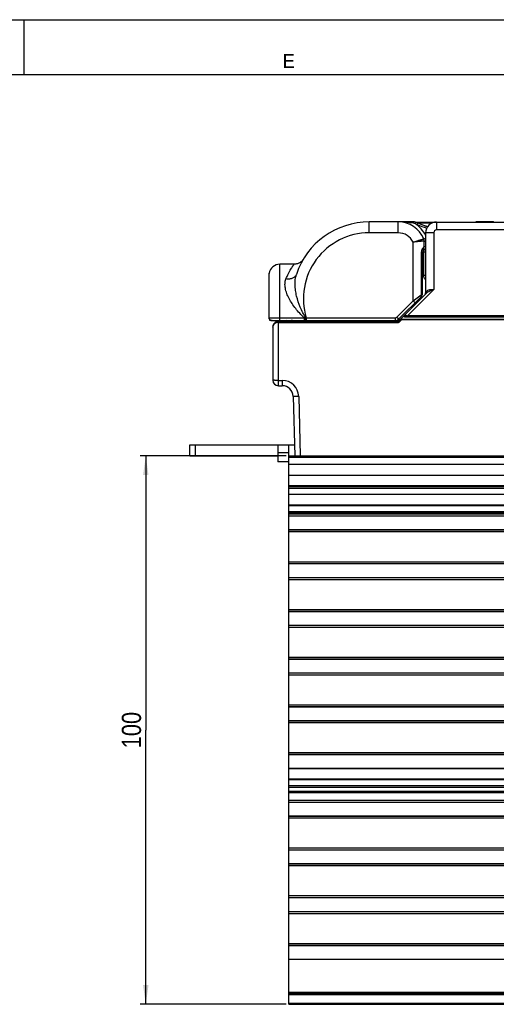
# Model space of a CAD drawing. Header units: millimetres. Extents: x 0 to 594, y 0 to 420.
# Tile 103 of 104: x 383 to 470, y 240 to 420. Entities that reach past the tile are written whole.
import ezdxf

# ---------------------------------------------------------------- set-up
doc = ezdxf.new("R2010")
doc.units = ezdxf.units.MM
doc.header["$LTSCALE"] = 32.67
doc.layers.get('0').update_dxf_attribs({"linetype": 'CONTINUOUS'})
doc.styles.get("Standard").update_dxf_attribs({"font": 'txt', "width": 0.85})
doc.styles.add('TEXTSTYLE_2', font='trium.ttf')
doc.dimstyles.new('DIMSTYLE_4', dxfattribs={"dimtxt": 3.5, "dimasz": 3.5, "dimexe": 1, "dimexo": 0.5, "dimgap": 0.875, "dimtad": 1, "dimdec": 4, "dimdsep": 46, "dimtxsty": 'STANDARD', "dimblk": '_FILLED', "dimblk1": '_FILLED', "dimblk2": '_FILLED', "dimcen": 0.09, "dimadec": 4, "dimazin": 2, "dimtp": 0.15, "dimtm": 0.15, "dimtfac": 1, "dimtdec": 4, "dimtofl": 0, "dimtmove": 0, "dimatfit": 3, "dimldrblk": '_FILLED', "dimfxl": 1, "dimtolj": 1, "dimarcsym": 0})

# ---------------------------------------------------------------- blocks, each defined once
blk = doc.blocks.new('_FILLED')
at = {"color": 0, "linetype": 'BYBLOCK'}
blk.add_solid([(0, 0), (-1, 0.143), (-1, -0.143)], dxfattribs=at)
blk = doc.blocks.new('*D10')
at = {"color": 2, "linetype": 'CONTINUOUS'}
for p, q in [((431.72, 340.46), (405.16, 340.46)), ((406.16, 340.46), (406.16, 290.46)), ((406.16, 240.46), (406.16, 290.46)), ((431.72, 240.46), (405.16, 240.46))]:
    blk.add_line(p, q, dxfattribs=at)
at = {"color": 2, "linetype": 'CONTINUOUS', "xscale": 3.5, "yscale": 3.5, "zscale": 3.5}
for p, rotation in [((406.16, 340.46), 90), ((406.16, 240.46), 270)]:
    blk.add_blockref('_FILLED', p, dxfattribs=dict(at, rotation=rotation))
at = {"color": 2, "linetype": 'CONTINUOUS', "insert": (401.79, 290.46), "char_height": 3.5, "width": 11.25, "attachment_point": 2, "rotation": 90, "line_spacing_factor": 0.9}
blk.add_mtext('100', dxfattribs=at)

msp = doc.modelspace()

# ---------------------------------------------------------------- linework, layer by layer
at = {"color": 2, "linetype": 'CONTINUOUS'}
msp.add_line((0, 420), (594, 420), dxfattribs=at)
at = {"color": 7, "linetype": 'CONTINUOUS'}
for p, q in [((384, 410), (384, 420)), ((20, 410), (570.21398, 410)), ((454.90245, 383.13193), (446.88786, 383.13193)), ((455.21212, 383.10778), (529.16856, 383.10778)), ((457.24067, 382.34485), (456.86945, 382.48433)), ((466.4038, 383.10778), (466.4038, 383.20778)), ((466.4038, 383.20778), (469.53124, 383.20778)), ((466.46856, 383.10778), (466.46856, 383.20778)), ((469.46856, 383.10778), (469.46856, 383.20778)), ((469.53124, 383.10778), (469.53124, 383.20778)), ((457.16856, 381.10778), (457.16856, 370.19641)), ((457.52766, 382.25086), (457.24067, 382.34485)), ((456.89243, 378.63193), (456.89243, 379.64062)), ((456.51047, 377.6335), (456.51047, 369.83963)), ((456.54687, 377.85122), (456.54712, 377.852)), ((456.65877, 378.10778), (457.16856, 378.10778)), ((456.672, 378.13193), (457.16856, 378.13193)), ((456.80873, 378.3551), (456.8129, 378.36153)), ((433.19088, 375.40193), (430.59783, 375.40193)), ((433.22444, 375.40221), (433.19088, 375.40193)), ((433.79152, 375.49425), (433.65232, 375.45589)), ((433.92729, 375.54244), (433.79115, 375.49414)), ((434.05924, 375.60028), (433.92686, 375.54227)), ((434.18668, 375.66746), (434.05875, 375.60004)), ((434.30895, 375.74365), (434.18615, 375.66715)), ((434.42543, 375.82843), (434.30838, 375.74326)), ((434.53549, 375.92138), (434.42482, 375.82796)), ((434.63858, 376.02202), (434.53487, 375.92082)), ((434.73416, 376.12981), (434.63795, 376.02135)), ((434.82173, 376.2442), (434.73353, 376.12904)), ((434.90083, 376.3646), (434.82111, 376.24333)), ((428.62634, 365.43193), (428.62634, 373.70448)), ((452.26856, 365.10778), (457.30455, 370.14376)), ((452.30277, 365.42483), (456.36402, 369.48608)), ((428.62787, 365.60003), (428.63257, 365.55651)), ((428.92634, 365.13193), (451.59566, 365.13193)), ((452.30968, 364.95778), (430.3219, 364.95778)), ((430.3219, 364.90778), (452.14427, 364.90778)), ((430.35375, 364.95778), (430.4384, 365.13193)), ((435.36856, 364.95778), (435.36856, 365.1443)), ((446.36856, 364.95778), (446.36856, 365.10778)), ((447.76426, 365.13193), (447.76122, 364.95778)), ((451.71856, 364.95778), (451.71856, 365.14044)), ((452.36856, 365.20778), (451.9752, 365.20778)), ((452.26856, 365.10778), (452.46856, 365.10778)), ((452.35643, 364.99565), (452.6807, 365.31991)), ((452.56856, 365.40778), (519.66856, 365.40778)), ((453.30894, 365.90674), (519.66857, 365.9059)), ((429.3219, 363.95778), (429.3219, 354.25778)), ((429.32191, 363.95521), (429.32389, 364.02072)), ((430.3219, 353.25778), (431.03847, 353.25778)), ((433.03773, 351.30999), (433.3219, 340.45778)), ((414.21856, 340.45778), (414.21856, 342.45778)), ((415.21856, 340.45778), (415.21856, 342.45778)), ((430.21856, 342.45778), (430.21856, 339.38554)), ((432.21856, 333.41491), (432.21856, 342.45778)), ((414.21856, 340.45778), (430.21856, 340.45778)), ((432.21856, 339.38554), (430.21856, 339.38554)), ((432.21856, 340.45778), (532.66856, 340.45778)), ((432.21856, 336.95778), (532.21856, 336.95778)), ((432.21856, 335.05579), (532.21856, 335.05579)), ((432.21856, 331.50929), (432.21856, 333.41471)), ((532.21856, 333.41471), (432.21856, 333.41471)), ((532.21856, 331.50086), (432.21856, 331.50086)), ((432.21856, 283.41491), (432.21856, 331.50066)), ((432.21856, 329.50778), (532.21856, 329.50778)), ((432.21856, 327.00778), (532.21856, 327.00778)), ((432.21856, 320.80778), (532.21856, 320.80778)), ((432.21856, 318.30778), (532.21856, 318.30778)), ((432.21856, 312.10778), (532.21856, 312.10778)), ((432.21856, 309.60778), (532.21856, 309.60778)), ((432.21856, 303.40778), (532.21856, 303.40778)), ((432.21856, 300.90778), (532.21856, 300.90778)), ((432.21856, 294.70778), (532.21856, 294.70778)), ((432.21856, 292.20778), (532.21856, 292.20778)), ((432.21856, 286.00778), (532.21856, 286.00778)), ((432.21856, 283.50778), (532.21856, 283.50778)), ((432.21856, 281.50929), (432.21856, 283.41471)), ((532.21856, 283.41471), (432.21856, 283.41471)), ((532.21856, 281.50086), (432.21856, 281.50086)), ((432.21856, 279.2583), (432.21856, 281.50066)), ((432.21856, 240.45778), (432.21856, 279.25778)), ((532.21856, 279.25778), (432.21856, 279.25778)), ((432.21856, 277.30778), (532.21856, 277.30778)), ((432.21856, 274.80778), (532.21856, 274.80778)), ((432.21856, 268.60778), (532.21856, 268.60778)), ((432.21856, 266.10778), (532.21856, 266.10778)), ((432.21856, 259.90841), (532.21856, 259.90841)), ((432.21856, 257.40841), (532.21856, 257.40841)), ((432.21856, 251.20778), (532.21856, 251.20778)), ((432.21856, 248.70778), (532.21856, 248.70778)), ((432.21856, 242.45778), (532.21856, 242.45778)), ((432.21856, 240.45778), (532.21856, 240.45778))]:
    msp.add_line(p, q, dxfattribs=at)
at = {"color": 9, "linetype": 'CONTINUOUS'}
for p, q in [((446.88786, 381.13193), (446.88786, 383.13193)), ((452.18786, 381.13193), (452.18786, 383.13193)), ((455.3064, 382.78324), (455.37768, 383.07465)), ((455.60754, 382.67882), (455.73197, 382.9518)), ((458.29909, 382.90778), (455.83279, 382.90778)), ((459.16856, 383.10778), (459.16856, 381.66013)), ((452.18786, 381.13193), (446.88786, 381.13193)), ((458.66856, 381.16006), (458.66856, 370.81813)), ((528.66856, 381.66013), (459.16849, 381.66013)), ((454.89254, 368.72171), (454.89243, 379.42993)), ((456.81858, 380.01779), (457.16856, 380.16033)), ((456.89243, 379.64062), (457.16856, 379.64062)), ((456.38314, 377.6335), (456.38315, 369.83964)), ((456.51047, 377.6335), (456.38314, 377.6335)), ((457.16856, 377.60778), (456.51047, 377.60778)), ((456.81061, 377.60778), (456.81061, 373.40778)), ((456.89243, 378.63193), (457.16856, 378.63193)), ((457.13163, 378.10778), (457.13163, 373.40778)), ((430.59783, 365.13193), (430.59783, 375.40193)), ((428.63136, 365.63727), (428.63137, 373.76664)), ((456.81061, 373.40778), (457.16856, 373.40778)), ((453.86066, 366.01022), (458.66856, 370.81813)), ((457.18099, 370.22923), (457.17353, 370.22011)), ((451.94921, 365.77838), (454.89254, 368.72171)), ((454.89243, 368.7216), (455.24599, 368.36805)), ((454.89254, 368.72168), (456.38315, 369.83964)), ((455.73646, 369.35461), (455.86154, 369.44823)), ((456.16856, 369.00778), (456.16856, 369.29063)), ((456.2936, 369.77223), (456.38315, 369.83964)), ((456.38315, 369.83963), (456.51047, 369.83962)), ((428.6264, 365.63407), (428.62659, 365.63472)), ((428.92634, 365.18696), (428.92634, 365.13193)), ((430.3219, 353.25778), (430.3219, 364.95778)), ((430.3219, 364.80517), (452.1443, 364.80517)), ((430.59783, 365.65752), (434.99852, 365.65752)), ((430.59977, 365.13193), (430.91893, 364.97679)), ((430.91893, 364.97679), (430.99434, 365.13193)), ((430.91893, 364.97679), (431.52818, 364.97679)), ((432.62538, 365.13193), (432.62771, 365.11458)), ((434.99851, 365.65752), (434.99851, 365.13193)), ((434.99853, 365.65752), (435.27729, 365.62258)), ((435.27729, 365.62258), (435.40962, 365.63193)), ((446.36856, 365.10778), (435.36856, 365.10778)), ((435.40962, 365.63193), (435.40962, 365.13193)), ((435.40962, 365.63193), (451.59566, 365.63193)), ((435.46856, 365.12515), (435.46856, 364.95778)), ((451.59566, 365.63193), (451.59566, 365.13193)), ((451.94921, 365.77838), (452.30277, 365.42483)), ((452.1443, 364.90778), (452.1443, 364.80517)), ((452.16139, 365.30778), (452.46856, 365.30778)), ((452.42714, 364.92232), (452.75141, 365.24659)), ((452.89283, 365.40778), (452.89283, 365.30517)), ((452.89283, 365.30517), (519.66856, 365.30517)), ((453.30894, 365.90674), (453.30894, 365.80674)), ((453.30894, 365.80674), (519.66857, 365.8059)), ((453.76549, 366.02053), (453.71959, 366.0257)), ((453.86066, 366.01022), (453.86066, 365.90673)), ((519.66895, 366.00939), (453.86066, 366.01022)), ((429.3236, 363.95778), (429.3219, 363.95778)), ((430.3219, 354.23161), (431.03841, 354.23161)), ((431.03841, 354.23161), (431.03841, 353.25778)), ((434.03738, 351.31014), (434.32156, 340.45778)), ((432.21856, 340.25778), (532.21856, 340.25778)), ((432.21856, 338.95778), (532.21856, 338.95778)), ((432.21856, 334.86634), (532.21856, 334.86634)), ((432.21856, 334.57438), (532.21856, 334.57438)), ((432.21856, 333.47329), (532.21856, 333.47329)), ((432.21856, 331.44228), (532.21856, 331.44228)), ((432.21856, 330.34118), (532.21856, 330.34118)), ((432.21856, 330.04923), (532.21856, 330.04923)), ((432.21856, 329.89851), (532.21856, 329.89851)), ((432.21856, 326.97454), (532.21856, 326.97454)), ((432.21856, 326.64528), (532.21856, 326.64528)), ((432.21856, 321.17028), (532.21856, 321.17028)), ((432.21856, 320.84103), (532.21856, 320.84103)), ((432.21856, 318.27454), (532.21856, 318.27454)), ((432.21856, 317.94528), (532.21856, 317.94528)), ((432.21856, 312.47028), (532.21856, 312.47028)), ((432.21856, 312.14103), (532.21856, 312.14103)), ((432.21856, 309.57454), (532.21856, 309.57454)), ((432.21856, 309.24528), (532.21856, 309.24528)), ((432.21856, 303.77028), (532.21856, 303.77028)), ((432.21856, 303.44103), (532.21856, 303.44103)), ((432.21856, 300.87454), (532.21856, 300.87454)), ((432.21856, 300.54528), (532.21856, 300.54528)), ((432.21856, 295.07028), (532.21856, 295.07028)), ((432.21856, 294.74103), (532.21856, 294.74103)), ((432.21856, 292.17454), (532.21856, 292.17454)), ((432.21856, 291.84528), (532.21856, 291.84528)), ((432.21856, 286.37028), (532.21856, 286.37028)), ((432.21856, 286.04103), (532.21856, 286.04103)), ((432.21856, 283.47329), (532.21856, 283.47329)), ((432.21856, 281.44228), (532.21856, 281.44228)), ((432.21856, 280.34118), (532.21856, 280.34118)), ((432.21856, 280.04923), (532.21856, 280.04923)), ((432.21856, 279.07106), (532.21856, 279.07106)), ((432.21856, 277.67028), (532.21856, 277.67028)), ((432.21856, 277.34103), (532.21856, 277.34103)), ((432.21856, 274.77454), (532.21856, 274.77454)), ((432.21856, 274.44528), (532.21856, 274.44528)), ((432.21856, 268.97028), (532.21856, 268.97028)), ((432.21856, 268.64103), (532.21856, 268.64103)), ((432.21856, 266.07454), (532.21856, 266.07454)), ((432.21856, 265.74528), (532.21856, 265.74528)), ((432.21856, 260.27092), (532.21856, 260.27092)), ((432.21856, 259.94166), (532.21856, 259.94166)), ((432.21856, 257.37517), (532.21856, 257.37517)), ((432.21856, 257.04591), (532.21856, 257.04591)), ((432.21856, 251.57028), (532.21856, 251.57028)), ((432.21856, 251.24103), (532.21856, 251.24103)), ((432.21856, 242.65778), (532.21856, 242.65778)), ((432.21856, 242.25778), (532.21856, 242.25778)), ((432.21856, 240.65778), (532.21856, 240.65778))]:
    msp.add_line(p, q, dxfattribs=at)
at = {"color": 3, "linetype": 'CONTINUOUS'}
for p, q in [((414.21856, 342.45778), (433.26953, 342.45778)), ((432.21856, 341.02384), (430.21856, 341.02384))]:
    msp.add_line(p, q, dxfattribs=at)
at = {"color": 7, "linetype": 'CONTINUOUS'}
for points in [[(456.51046, 377.6335), (456.51126, 377.6656), (456.51432, 377.70274), (456.51935, 377.73872), (456.5262, 377.77429), (456.53472, 377.80941), (456.54459, 377.84386), (456.54712, 377.852)], [(456.54685, 377.85122), (456.56098, 377.89317), (456.58379, 377.9518), (456.60883, 378.00865), (456.63516, 378.06276), (456.66217, 378.11426), (456.68917, 378.16278), (456.71505, 378.20703), (456.73889, 378.24627), (456.75985, 378.27984), (456.7772, 378.30709), (456.79102, 378.32833), (456.80873, 378.3551)], [(433.51134, 375.42777), (433.36839, 375.40982), (433.22452, 375.40222), (433.22176, 375.40219)], [(433.65263, 375.45596), (433.51111, 375.42774), (433.36824, 375.40981)], [(457.16857, 370.1963), (457.16803, 370.17561), (457.16574, 370.14811), (457.16098, 370.11676), (457.15324, 370.08273), (457.14201, 370.04671), (457.12679, 370.00915), (457.10732, 369.97103), (457.0835, 369.9333), (457.05518, 369.89661), (457.02871, 369.86792)], [(428.62636, 365.63407), (428.62651, 365.62186), (428.6269, 365.61069), (428.62751, 365.60001)], [(428.63257, 365.55651), (428.64449, 365.50321), (428.66283, 365.45137), (428.68762, 365.40053), (428.71859, 365.3521), (428.75588, 365.30694), (428.79993, 365.26523), (428.84999, 365.22796), (428.90576, 365.19579), (428.96772, 365.16921), (429.03554, 365.1491), (429.10866, 365.13648), (429.18688, 365.13193)]]:
    msp.add_lwpolyline(points, dxfattribs=at)
at = {"color": 9, "linetype": 'CONTINUOUS'}
for points in [[(454.89254, 368.72168), (455.03949, 368.83281), (455.1849, 368.94169), (455.32801, 369.0483), (455.46847, 369.15338), (455.60518, 369.25619)], [(455.86154, 369.44823), (456.09202, 369.6213), (456.2936, 369.77223)]]:
    msp.add_lwpolyline(points, dxfattribs=at)
at = {"color": 7, "linetype": 'CONTINUOUS'}
for centre, radius, start, end in [((446.88786, 369.13193), 14, 90, 161.5474794), ((452.18786, 378.13193), 5, 22.1585291, 90), ((454.90246, 381.13193), 2, 65.4962809, 90), ((463.19757, 399.33059), 18, 245.4960666, 251.6358806), ((459.16856, 381.10778), 2, 90, 180.0000001), ((455.89243, 379.64062), 1, 359.9999529, 22.1582045), ((456.39239, 378.63189), 0.49998, 326.5450856, 0.0046943), ((430.59783, 373.40193), 2, 90, 169.4931579), ((428.92634, 373.71193), 0.3, 169.4931579, 180), ((456.01047, 369.83963), 0.5, 315, 360), ((428.92634, 365.43193), 0.3, 180.0000001, 270), ((430.3219, 363.95778), 1, 90, 180.2309085), ((430.3219, 363.90778), 1, 89.9977408, 180.0279469), ((432.88786, 363.17341), 1.95853, 90, 114.3273427), ((451.59566, 366.13193), 1, 270, 315), ((452.1443, 365.20778), 0.3, 269.9935749, 315), ((452.89283, 365.10778), 0.3, 90, 135), ((453.30894, 366.00674), 0.1, 135, 269.9992792), ((430.3219, 354.25778), 1, 180, 270), ((431.03841, 351.25778), 2, 1.4957454, 89.9983294)]:
    msp.add_arc(centre, radius, start, end, dxfattribs=at)
at = {"color": 9, "linetype": 'CONTINUOUS'}
for centre, radius, start, end in [((454.60559, 380.87647), 2.03148, 69.8196241, 80.7767353), ((452.18786, 378.13193), 5.6, 27.1855731, 56.1595295), ((454.90246, 381.13193), 1.7, 65.4960881, 76.2542542), ((463.20265, 399.34341), 18.31378, 245.4982427, 251.4337135), ((446.88786, 369.13193), 12, 90, 196.9577633), ((452.18786, 378.13193), 3, 25.6375081, 90), ((459.16858, 381.1601), 0.50003, 90.010602, 180.0047455), ((456.67414, 370.21902), 0.49941, 352.2090793, 357.3837644), ((456.68822, 370.21832), 0.48531, 357.3906217, 0.2037819), ((429.13284, 365.63443), 0.50148, 179.6762743, 183.5410362), ((430.322, 363.68998), 1.11519, 90.0017609, 95.0748504), ((432.88786, 363.17341), 2.25853, 119.8454463, 127.0148261), ((451.59566, 366.13193), 0.5, 270, 315), ((452.14397, 365.20735), 0.40219, 270.0476528, 284.9152581), ((452.14642, 365.20304), 0.397, 309.9542102, 315.000978), ((452.89361, 365.10406), 0.20134, 116.0759271, 134.9357196), ((453.30894, 366.00674), 0.2, 195, 269.9992792), ((454.83324, 375.43085), 9.4707, 263.5265302, 264.1056697), ((431.03838, 351.23157), 3.00003, 1.5007329, 89.999458)]:
    msp.add_arc(centre, radius, start, end, dxfattribs=at)
for points, knots in [([(454.9312, 382.88169), (454.47334, 382.95545), (453.56263, 383.08348), (452.64311, 383.13193), (452.18786, 383.13193)], [0, 0, 0, 0, 0.504629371, 1, 1, 1, 1]), ([(454.9312, 382.88169), (454.93066, 382.91457), (454.92872, 382.97436), (454.92354, 383.04449), (454.9179, 383.08863), (454.91324, 383.11136), (454.90956, 383.12453), (454.90475, 383.13193), (454.90246, 383.13193)], [0, 0, 0, 0, 0.387741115, 0.7060473, 0.826265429, 0.91579361, 0.972966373, 1, 1, 1, 1]), ([(458.66856, 381.16013), (458.5711, 381.16013), (458.37974, 381.15948), (458.10199, 381.15661), (457.84593, 381.15195), (457.6216, 381.1457), (457.45835, 381.1391), (457.35007, 381.13292), (457.28701, 381.12838), (457.23826, 381.1238), (457.20079, 381.119), (457.18193, 381.11483), (457.16856, 381.11074), (457.16856, 381.10778)], [0, 0, 0, 0, 0.19448501, 0.381841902, 0.554281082, 0.705481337, 0.829715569, 0.88013829, 0.92214312, 0.955304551, 0.979315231, 0.994090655, 1, 1, 1, 1]), ([(454.89243, 379.43012), (455.0158, 379.47278), (455.2585, 379.55481), (455.61295, 379.66813), (455.89463, 379.75414), (456.10339, 379.81607), (456.24373, 379.85696), (456.3712, 379.89351), (456.48451, 379.92556), (456.58246, 379.95295), (456.65403, 379.97277), (456.70286, 379.9862), (456.73291, 379.99445), (456.7585, 380.00143), (456.77943, 380.00719), (456.796, 380.01156), (456.80637, 380.01466), (456.81315, 380.01611), (456.81539, 380.0174), (456.81889, 380.01703), (456.81858, 380.01779)], [0, 0, 0, 0, 0.194422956, 0.381560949, 0.554232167, 0.63308184, 0.705885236, 0.77194547, 0.830595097, 0.881267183, 0.923440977, 0.94120332, 0.956692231, 0.969865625, 0.980682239, 0.989116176, 0.995155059, 0.997272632, 0.998786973, 1, 1, 1, 1]), ([(456.89243, 379.64063), (456.89244, 379.63981), (456.88934, 379.64079), (456.88678, 379.63988), (456.87996, 379.63958), (456.8692, 379.63825), (456.85223, 379.63672), (456.8307, 379.63455), (456.8044, 379.63198), (456.7735, 379.62893), (456.72327, 379.62398), (456.6496, 379.61667), (456.54867, 379.6066), (456.4318, 379.59485), (456.30014, 379.58149), (456.15499, 379.56663), (455.93867, 379.54426), (455.64608, 379.51339), (455.27645, 379.47328), (455.02202, 379.44503), (454.89243, 379.43012)], [0, 0, 0, 0, 0.001210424, 0.002721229, 0.004833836, 0.010858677, 0.019273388, 0.030065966, 0.043211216, 0.058668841, 0.076397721, 0.118501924, 0.169107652, 0.227701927, 0.293724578, 0.366512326, 0.445370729, 0.618126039, 0.805410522, 1, 1, 1, 1]), ([(456.46253, 378.00163), (456.43881, 377.94509), (456.39824, 377.82494), (456.3831, 377.69836), (456.38314, 377.6335)], [0, 0, 0, 0, 0.485947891, 1, 1, 1, 1]), ([(456.55698, 378.1873), (456.54852, 378.17305), (456.5138, 378.11288), (456.48287, 378.05045), (456.46253, 378.00163)], [0, 0, 0, 0, 0.238678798, 1, 1, 1, 1]), ([(456.54712, 377.852), (456.55039, 377.86248), (456.55109, 377.89564), (456.52008, 377.94979), (456.48446, 377.9837), (456.46254, 378.00163)], [0, 0, 0, 0, 0.182932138, 0.528263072, 1, 1, 1, 1]), ([(456.67182, 378.3606), (456.66235, 378.34759), (456.62204, 378.2912), (456.58416, 378.23306), (456.55698, 378.1873)], [0, 0, 0, 0, 0.232166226, 1, 1, 1, 1]), ([(456.89243, 378.63193), (456.89194, 378.63192), (456.89103, 378.6296), (456.88773, 378.62714), (456.8831, 378.62121), (456.87629, 378.61379), (456.86774, 378.60392), (456.85266, 378.5867), (456.82961, 378.55991), (456.79735, 378.52159), (456.75936, 378.47522), (456.71655, 378.42091), (456.6871, 378.3816), (456.67182, 378.3606)], [0, 0, 0, 0, 0.004221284, 0.016812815, 0.037695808, 0.066791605, 0.104021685, 0.149294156, 0.263232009, 0.406987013, 0.578912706, 0.777199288, 1, 1, 1, 1]), ([(456.68489, 378.15512), (456.76072, 378.16541), (456.9213, 378.18983), (457.08285, 378.20726), (457.16842, 378.21465)], [0, 0, 0, 0, 0.471168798, 1, 1, 1, 1]), ([(456.81061, 377.60778), (456.81061, 377.67208), (456.82565, 377.7959), (456.89186, 377.95841), (456.99497, 378.07566), (457.08876, 378.10778), (457.13163, 378.10778)], [0, 0, 0, 0, 0.297527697, 0.569779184, 0.801627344, 1, 1, 1, 1]), ([(431.71045, 372.71869), (431.79087, 372.92042), (431.95475, 373.30097), (432.21497, 373.82921), (432.46609, 374.2859), (432.66634, 374.61896), (432.81177, 374.84765), (432.90535, 374.99031), (432.98753, 375.11226), (433.05689, 375.21298), (433.1123, 375.29189), (433.14913, 375.34394), (433.17104, 375.37418), (433.18106, 375.38872), (433.18771, 375.3969), (433.19, 375.40115), (433.19088, 375.40193)], [0, 0, 0, 0, 0.212076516, 0.404377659, 0.574834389, 0.720873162, 0.783807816, 0.839480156, 0.887479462, 0.927408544, 0.958900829, 0.981647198, 0.989656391, 0.995393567, 0.998845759, 1, 1, 1, 1]), ([(433.60763, 373.56312), (433.58222, 373.48696), (433.51225, 373.33822), (433.30164, 373.07013), (432.91116, 372.8146), (432.33531, 372.67347), (431.92116, 372.68675), (431.71045, 372.71869)], [0, 0, 0, 0, 0.107408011, 0.217609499, 0.45275271, 0.714883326, 1, 1, 1, 1]), ([(435.27729, 365.62258), (434.91548, 366.24572), (434.27874, 367.53616), (433.71488, 369.23587), (433.44155, 370.61704), (433.31405, 371.94494), (433.40402, 372.95289), (433.60768, 373.56329)], [0, 0, 0, 0, 0.260206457, 0.517838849, 0.644253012, 0.767632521, 1, 1, 1, 1]), ([(434.99852, 365.65752), (434.45552, 366.17641), (433.69433, 367.00536), (432.82648, 368.20607), (432.27721, 369.13114), (431.85068, 370.06958), (431.57856, 371.00014), (431.49794, 371.89616), (431.60975, 372.46599), (431.71045, 372.71869)], [0, 0, 0, 0, 0.276397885, 0.412280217, 0.544715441, 0.671663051, 0.790700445, 0.899891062, 1, 1, 1, 1]), ([(457.06019, 372.67864), (457.02737, 372.72235), (456.96604, 372.82511), (456.88625, 372.99621), (456.82651, 373.19453), (456.81443, 373.33602), (456.81061, 373.40778)], [0, 0, 0, 0, 0.209844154, 0.457435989, 0.72406826, 1, 1, 1, 1]), ([(457.16856, 372.68841), (457.16856, 372.6773), (457.168, 372.6574), (457.16407, 372.63215), (457.15674, 372.61312), (457.1403, 372.60579), (457.12233, 372.61305), (457.0937, 372.63561), (457.074, 372.66023), (457.06019, 372.67864)], [0, 0, 0, 0, 0.16564165, 0.294762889, 0.384988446, 0.453355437, 0.537402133, 0.656774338, 1, 1, 1, 1]), ([(457.16856, 370.19641), (457.16857, 370.1991), (457.16888, 370.20705), (457.17001, 370.2159), (457.17349, 370.22004)], [0, 0, 0, 0, 0.332375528, 1, 1, 1, 1]), ([(457.38039, 370.48839), (457.35753, 370.45836), (457.2913, 370.37179), (457.22563, 370.28478), (457.18099, 370.22923)], [0, 0, 0, 0, 0.346246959, 1, 1, 1, 1]), ([(457.30455, 370.14376), (457.47384, 370.31309), (457.92903, 370.57291), (458.41164, 370.73246), (458.66857, 370.81812)], [0, 0, 0, 0, 0.46924509, 1, 1, 1, 1]), ([(457.30456, 370.14378), (457.34524, 370.18446), (457.40423, 370.29978), (457.39603, 370.42615), (457.3804, 370.4884)], [0, 0, 0, 0, 0.472676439, 1, 1, 1, 1]), ([(457.38039, 370.48838), (457.43933, 370.56336), (457.60194, 370.69662), (457.92057, 370.78551), (458.28157, 370.81617), (458.53665, 370.8211), (458.66856, 370.81813)], [0, 0, 0, 0, 0.208439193, 0.443097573, 0.711623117, 1, 1, 1, 1]), ([(456.38314, 369.83963), (456.40224, 369.80869), (456.41756, 369.75527), (456.42544, 369.6862), (456.42743, 369.62385), (456.41322, 369.55274), (456.38264, 369.5047), (456.36402, 369.48608)], [0, 0, 0, 0, 0.291035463, 0.430552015, 0.557880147, 0.789222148, 1, 1, 1, 1]), ([(428.62634, 365.43193), (428.62634, 365.43078), (428.63251, 365.43014), (428.64004, 365.42847), (428.65629, 365.42739), (428.66808, 365.42658), (428.67508, 365.4262)], [0, 0, 0, 0, 0.07039724, 0.261648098, 0.573477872, 1, 1, 1, 1]), ([(428.62659, 365.63472), (428.62675, 365.63497), (428.62809, 365.63626), (428.62991, 365.63681), (428.63136, 365.63727)], [0, 0, 0, 0, 0.160145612, 1, 1, 1, 1]), ([(428.62756, 365.60002), (428.62754, 365.6003), (428.62843, 365.60228), (428.63069, 365.60284), (428.63231, 365.60346)], [0, 0, 0, 0, 0.138751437, 1, 1, 1, 1]), ([(428.63136, 365.63727), (428.63573, 365.6376), (428.65747, 365.63909), (428.67923, 365.64009), (428.69661, 365.64081)], [0, 0, 0, 0, 0.201162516, 1, 1, 1, 1]), ([(429.18703, 365.13193), (429.12063, 365.13208), (428.98722, 365.15254), (428.80821, 365.24778), (428.67527, 365.40325), (428.63625, 365.53635), (428.63231, 365.60346)], [0, 0, 0, 0, 0.24975548, 0.49780947, 0.74718146, 1, 1, 1, 1]), ([(428.69661, 365.64081), (428.70379, 365.64111), (428.73658, 365.64239), (428.76938, 365.64337), (428.795, 365.64407)], [0, 0, 0, 0, 0.219027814, 1, 1, 1, 1]), ([(428.795, 365.64407), (429.04083, 365.65072), (429.64184, 365.65539), (430.24279, 365.65752), (430.59783, 365.65752)], [0, 0, 0, 0, 0.409205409, 1, 1, 1, 1]), ([(430.22335, 364.8008), (430.08509, 364.78851), (429.82846, 364.71619), (429.53275, 364.49055), (429.35968, 364.20971), (429.3219, 364.00509), (429.3219, 363.90735)], [0, 0, 0, 0, 0.300663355, 0.560707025, 0.788285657, 1, 1, 1, 1]), ([(435.27729, 365.62258), (435.27736, 365.55976), (435.27847, 365.46864), (435.28234, 365.3528), (435.286, 365.27955), (435.29049, 365.21931), (435.29519, 365.17495), (435.30019, 365.14756), (435.3041, 365.13551), (435.30697, 365.13193), (435.30824, 365.13193)], [0, 0, 0, 0, 0.381549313, 0.553440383, 0.703831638, 0.827265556, 0.919397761, 0.976806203, 0.992282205, 1, 1, 1, 1]), ([(452.35643, 364.99565), (452.35596, 364.99517), (452.35943, 364.99279), (452.36159, 364.98885), (452.3689, 364.98187), (452.38113, 364.96867), (452.40121, 364.94845), (452.418, 364.93146), (452.42714, 364.92232)], [0, 0, 0, 0, 0.019839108, 0.07705109, 0.169625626, 0.294288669, 0.619433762, 1, 1, 1, 1]), ([(452.6807, 365.31991), (452.68022, 365.31944), (452.6837, 365.31706), (452.68586, 365.31311), (452.69316, 365.30613), (452.7054, 365.29293), (452.72548, 365.27271), (452.74226, 365.25572), (452.75141, 365.24659)], [0, 0, 0, 0, 0.019839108, 0.077051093, 0.169625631, 0.294288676, 0.619433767, 1, 1, 1, 1]), ([(453.71959, 366.0257), (453.6615, 366.03224), (453.57662, 366.04163), (453.46744, 366.0536), (453.39545, 366.0611), (453.3341, 366.06761), (453.29085, 366.07257), (453.26434, 366.07493), (453.25082, 366.07708), (453.2433, 366.07632), (453.23891, 366.07813), (453.23823, 366.07745)], [0, 0, 0, 0, 0.362260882, 0.529123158, 0.680633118, 0.810598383, 0.9118746, 0.949350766, 0.976948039, 0.994023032, 1, 1, 1, 1]), ([(430.3219, 354.23161), (430.25693, 354.23161), (430.12934, 354.23193), (429.94414, 354.23337), (429.77341, 354.2357), (429.62384, 354.23883), (429.515, 354.24212), (429.44285, 354.24523), (429.40078, 354.24745), (429.36846, 354.24987), (429.34318, 354.25195), (429.33132, 354.25458), (429.3219, 354.25596), (429.3219, 354.25778)], [0, 0, 0, 0, 0.194675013, 0.382246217, 0.554895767, 0.706227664, 0.830525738, 0.880939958, 0.922908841, 0.956019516, 0.979937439, 0.994539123, 1, 1, 1, 1]), ([(434.03738, 351.31014), (433.97254, 351.30844), (433.84508, 351.30543), (433.66, 351.30202), (433.4893, 351.29989), (433.33983, 351.29909), (433.23105, 351.29954), (433.15891, 351.30076), (433.11681, 351.30187), (433.08446, 351.30346), (433.05916, 351.30488), (433.04725, 351.3072), (433.03777, 351.30831), (433.03772, 351.31014)], [0, 0, 0, 0, 0.194470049, 0.382241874, 0.554988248, 0.706283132, 0.830451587, 0.880916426, 0.922919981, 0.955990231, 0.97990319, 0.994527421, 1, 1, 1, 1])]:
    msp.add_open_spline(points, degree=3, knots=knots, dxfattribs=at)
for points in [[(457.16797, 373.324), (457.14808, 373.34704), (457.13247, 373.37735), (457.13163, 373.40778)], [(457.08412, 369.93419), (457.12862, 369.99789), (457.15843, 370.07433), (457.16895, 370.15132)], [(452.24749, 364.81872), (452.30334, 364.83362), (452.35705, 364.86159), (452.40136, 364.89872)], [(452.80511, 365.2849), (452.83208, 365.29806), (452.86282, 365.30517), (452.89283, 365.30517)]]:
    msp.add_open_spline(points, degree=3, dxfattribs=at)

# ---------------------------------------------------------------- texts
at = {"color": 2, "linetype": 'CONTINUOUS', "insert": (432.21967, 413.71718), "char_height": 2.5, "width": 2.3055556, "attachment_point": 2, "line_spacing_factor": 0.9, "style": 'TEXTSTYLE_2'}
msp.add_mtext('E', dxfattribs=at)

# ---------------------------------------------------------------- dimensions: what is measured, and where the dimension line sits
at = {"color": 2, "linetype": 'CONTINUOUS'}
dim = msp.add_linear_dim(base=(406.16123, 340.45778), p1=(432.21856, 240.45778), p2=(432.21856, 340.45778), angle=90, dimstyle='DIMSTYLE_4', dxfattribs=at)
dim.commit()
dim.dimension.update_dxf_attribs({"geometry": '*D10', "text_midpoint": (406.16123, 289.95778), "dimtype": 160})

doc.saveas('drawing.dxf')
